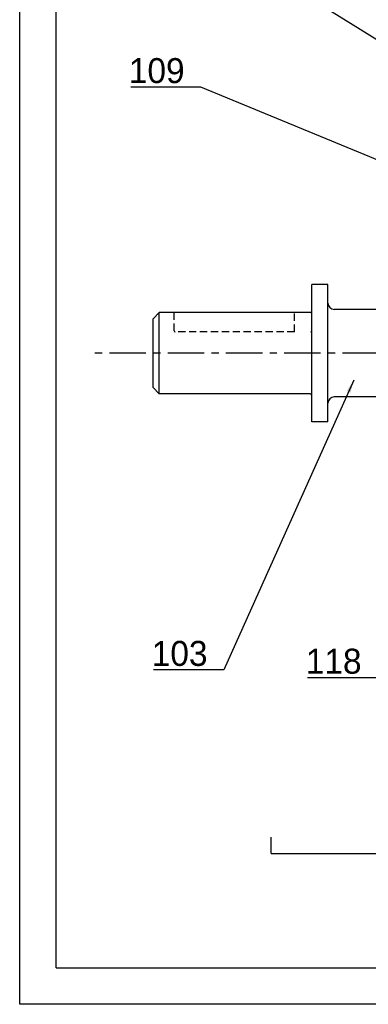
# Model space of a CAD drawing. Extents: x -58 to 1347, y -203 to 217.
# Tile 1 of 10: x -58 to 38, y -203 to 67. Entities that reach past the tile are written whole.
import ezdxf

# ---------------------------------------------------------------- set-up
doc = ezdxf.new("R2010")
doc.units = 0
doc.header["$LTSCALE"] = 8
doc.header["$MEASUREMENT"] = 0
doc.linetypes.add('CENTER', pattern=[2, 1.25, -0.25, 0.25, -0.25])
doc.linetypes.add('HIDDEN', pattern=[0.375, 0.25, -0.125])
for name, color, linetype in [('003_OUTPUT_SHAFT', 7, 'CONTINUOUS'), ('06', 7, 'CONTINUOUS'), ('AXES', 5, 'CENTER'), ('MERGE', 7, 'CONTINUOUS')]:
    doc.layers.add(name, color=color, linetype=linetype)
doc.styles.get("Standard").update_dxf_attribs({"font": 'txt', "height": 4})
doc.styles.add('STYLE1', font='romans.shx')
doc.dimstyles.new('FOCAS1', dxfattribs={"dimtxt": 3.5, "dimasz": 3.5, "dimexe": 1, "dimexo": 1, "dimgap": 1, "dimtad": 1, "dimdec": 7, "dimtxsty": 'STYLE1', "dimcen": 0, "dimclre": 256, "dimclrt": 4, "dimazin": 3, "dimtfac": 1, "dimtdec": 4, "dimtofl": 0, "dimtmove": 0, "dimatfit": 3, "dimtolj": 1})

msp = doc.modelspace()

# ---------------------------------------------------------------- linework, layer by layer
at = {"layer": '003_OUTPUT_SHAFT', "color": 7}
for p, q in [((26.95, -5.38), (22.49, -5.38)), ((22.49, -24.26), (22.49, -5.38)), ((26.95, -24.26), (26.95, -5.38)), ((-19.38, -13.1), (-21.1, -14.82)), ((-19.38, -35.41), (-19.38, -13.1)), ((22.06, -13.1), (-19.38, -13.1)), ((45.82, -12.25), (28.66, -12.25)), ((-21.1, -33.7), (-21.1, -14.82)), ((22.49, -43.13), (22.49, -24.26)), ((26.95, -43.13), (26.95, -24.26)), ((-21.1, -33.7), (-19.38, -35.41)), ((22.06, -35.41), (-19.38, -35.41)), ((45.82, -36.27), (28.66, -36.27)), ((26.95, -43.13), (22.49, -43.13))]:
    msp.add_line(p, q, dxfattribs=at)
at = {"layer": '003_OUTPUT_SHAFT', "color": 5, "linetype": 'HIDDEN'}
for p, q in [((-15.27, -18.15), (-15.27, -13.1)), ((17.79, -18.42), (17.79, -13.1)), ((17.79, -18.42), (-14.99, -18.42))]:
    msp.add_line(p, q, dxfattribs=at)
at = {"layer": '003_OUTPUT_SHAFT', "color": 7}
for centre, radius, start, end in [((28.66, -10.53), 1.72, 180, 270), ((22.06, -12.67), 0.429, 270, 0), ((22.21, -18.15), 0.275, 270, 0), ((22.06, -35.84), 0.429, 0, 90), ((28.66, -37.99), 1.72, 90, 180)]:
    msp.add_arc(centre, radius, start, end, dxfattribs=at)
at = {"layer": '003_OUTPUT_SHAFT', "color": 7, "linetype": 'HIDDEN'}
msp.add_arc((-14.99, -18.15), 0.275, 180, 270, dxfattribs=at)
at = {"layer": 'AXES', "linetype": 'CENTER'}
msp.add_line((200.94, -24.26), (-38.58, -24.26), dxfattribs=at)
at = {"layer": 'MERGE', "color": 7}
for p, q in [((-57.72, -203.07), (-57.72, 216.93)), ((-47.72, -193.07), (-47.72, 206.93)), ((-47.72, -193.07), (526.28, -193.07))]:
    msp.add_line(p, q, dxfattribs=at)
at = {"layer": 'MERGE'}
for q in [(11.39, -157.13), (97.19, -161.62), (11.39, -161.62)]:
    msp.add_line((11.39, -161.62), q, dxfattribs=at)
at = {"layer": 'MERGE', "color": 8}
msp.add_line((536.28, -203.07), (-57.72, -203.07), dxfattribs=at)

# ---------------------------------------------------------------- texts
at = {"layer": '003_OUTPUT_SHAFT', "color": 7, "insert": (36.18, -108.9), "char_height": 6.864, "attachment_point": 6}
msp.add_mtext('118', dxfattribs=at)
at = {"layer": '06', "color": 7, "char_height": 6.864, "attachment_point": 6}
for s, insert in [('\\A1;109', (-12.42, 53.27)), ('\\A1;103', (-6.13, -106.76))]:
    msp.add_mtext(s, dxfattribs=dict(at, insert=insert))

# ---------------------------------------------------------------- leaders
at = {"layer": '003_OUTPUT_SHAFT', "color": 5, "annotation_type": 0, "has_hookline": 1, "hookline_direction": 1, "text_width": 14.81}
msp.add_leader([(49.15, -65.2), (40.68, -113.41), (37.18, -113.41)], dimstyle='FOCAS1', override={"dimtxsty": 'STANDARD', "dimclrt": 7}, dxfattribs=at)
at = {"layer": '06', "color": 5, "annotation_type": 0, "has_hookline": 1, "hookline_direction": 1}
for points, text_width in [([(112.76, 21.29), (-10.37, 130.02), (-13.87, 130.02)], 14.81), ([(101.91, 58.52), (41.49, 131.15), (37.99, 131.15)], 14.81), ([(133.05, 3.85), (-10.15, 93.27), (-13.65, 93.27)], 14.95), ([(112.29, -0.87), (-7.92, 48.77), (-11.42, 48.77)], 14.8), ([(34.05, -31.7), (-1.63, -111.26), (-5.13, -111.26)], 14.83)]:
    msp.add_leader(points, dimstyle='FOCAS1', override={"dimtxsty": 'STANDARD', "dimclrt": 7}, dxfattribs=dict(at, text_width=text_width))

doc.saveas('drawing.dxf')
